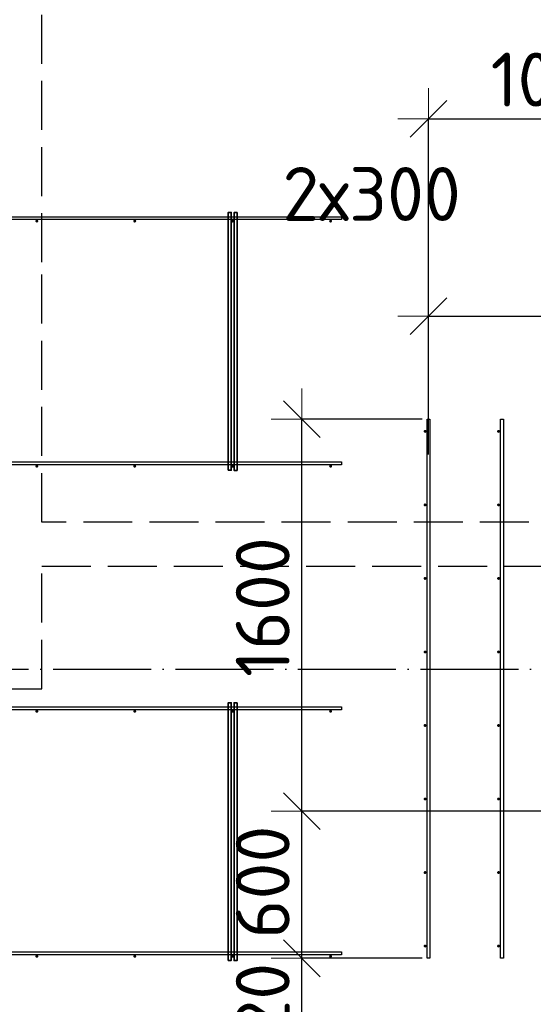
# Model space of a CAD drawing. Header units: millimetres. Extents: x 13527 to 139154, y -122592 to 61893.
# Tile 120 of 128: x 108070 to 110168, y 37032 to 41050. Entities that reach past the tile are written whole.
import ezdxf

# ---------------------------------------------------------------- set-up
doc = ezdxf.new("R2010")
doc.units = ezdxf.units.MM
doc.header["$PDMODE"] = 65
for name, pattern in [('______11', [500, 400, -50, 0, -50]), ('______2', [270, 200, -70]), ('______5', [1100, 800, -100, 100, -100])]:
    doc.linetypes.add(name, pattern=pattern)
for name, color, linetype, lineweight in [('Арм.стержн. Доп. арматура', 180, 'Continuous', 35), ('Размерная линия_ общее', 7, 'Continuous', 13), ('Стена_ общее', 7, 'Continuous', 35)]:
    doc.layers.add(name, color=color, linetype=linetype, lineweight=lineweight)
doc.layers.add('Арм.стержн. Фиксатор', color=7, linetype='Continuous', lineweight=35, true_color=0x501e0f)
doc.layers.add('Осевая линия_ общее', color=7, linetype='______5', lineweight=13, true_color=0xa0a0a0)
doc.styles.add('ISOCPEUR', font='ISOCPEUR')
doc.dimstyles.new('DIMSTYLE_3', dxfattribs={"dimtxt": 220, "dimasz": 250, "dimexe": 0, "dimexo": 0, "dimgap": 110, "dimtad": 2, "dimdec": 0, "dimrnd": 5, "dimzin": 12, "dimdsep": 46, "dimtxsty": 'ISOCPEUR', "dimblk1": 'ALL_ML_STRICH', "dimblk2": 'ALL_ML_STRICH', "dimsah": 1, "dimcen": 0, "dimclrd": 7, "dimclre": 256, "dimclrt": 7, "dimadec": 0, "dimazin": 0, "dimtfac": 1, "dimtdec": 0, "dimtix": 1, "dimtmove": 2, "dimatfit": 3, "dimfxl": 0, "dimtvp": 1.2, "dimtzin": 0, "dimlwd": 0, "dimlwe": -3, "dimarcsym": 0})
doc.dimstyles.new('DIMSTYLE_5', dxfattribs={"dimtxt": 220, "dimasz": 250, "dimexe": 0, "dimexo": 0, "dimgap": 110, "dimtad": 2, "dimdec": 0, "dimrnd": 5, "dimzin": 12, "dimdsep": 46, "dimtxsty": 'ISOCPEUR', "dimblk1": 'ALL_ML_STRICH', "dimblk2": 'ALL_ML_STRICH', "dimsah": 1, "dimcen": 0, "dimclrd": 7, "dimclre": 256, "dimclrt": 7, "dimadec": 0, "dimazin": 0, "dimtfac": 1, "dimtdec": 0, "dimtix": 1, "dimtmove": 2, "dimatfit": 3, "dimfxl": 0, "dimtzin": 0, "dimlwd": 0, "dimlwe": -3, "dimarcsym": 0})

# ---------------------------------------------------------------- blocks, each defined once
blk = doc.blocks.new('ALL_ML_STRICH')
at = {"color": 0, "linetype": 'ByBlock', "lineweight": -2}
for p, q in [((0, -0.5), (0, 0.5)), ((-0.3, -0.3), (0.3, 0.3)), ((-1, 0), (0.5, 0))]:
    blk.add_line(p, q, dxfattribs=at)
blk = doc.blocks.new('*D489')
at = {"layer": 'DEFPOINTS', "color": 7, "linetype": 'Continuous', "lineweight": 13, "transparency": 33554687}
for p in [(109734, 37220), (109222.7, 36700), (109524, 36700)]:
    blk.add_point(p, dxfattribs=at)
at = {"layer": 'Размерная линия_ общее', "color": 253, "linetype": 'Continuous', "lineweight": -2, "true_color": 0xa0a0a0, "transparency": 33554687}
for p, q in [((109714, 37220), (109222.7, 37220)), ((109504, 36700), (109222.7, 36700))]:
    blk.add_line(p, q, dxfattribs=at)
at = {"layer": 'Размерная линия_ общее', "color": 7, "linetype": 'Continuous', "lineweight": -2, "transparency": 33554687}
blk.add_line((109222.7, 36700), (109222.7, 37220), dxfattribs=at)
at = {"layer": 'Размерная линия_ общее', "color": 7, "linetype": 'Continuous', "lineweight": 13, "transparency": 33554687, "xscale": 250, "yscale": 250, "zscale": 250}
for p, rotation in [((109222.7, 37220), 90), ((109222.7, 36700), 270)]:
    blk.add_blockref('ALL_ML_STRICH', p, dxfattribs=dict(at, rotation=rotation))
at = {"layer": 'Размерная линия_ общее', "color": 7, "linetype": 'Continuous', "lineweight": 13, "transparency": 33554687, "insert": (109062.7, 36971), "char_height": 220, "width": 660, "attachment_point": 5, "rotation": 90, "style": 'ISOCPEUR'}
blk.add_mtext('\\A1;{520}', dxfattribs=at)
blk = doc.blocks.new('*D490')
at = {"layer": 'DEFPOINTS', "color": 7, "linetype": 'Continuous', "lineweight": 13, "transparency": 33554687}
for p in [(111234, 37820), (109222.7, 37220), (109734, 37220)]:
    blk.add_point(p, dxfattribs=at)
at = {"layer": 'Размерная линия_ общее', "color": 253, "linetype": 'Continuous', "lineweight": -2, "true_color": 0xa0a0a0, "transparency": 33554687}
for p, q in [((111214, 37820), (109222.7, 37820)), ((109714, 37220), (109222.7, 37220))]:
    blk.add_line(p, q, dxfattribs=at)
at = {"layer": 'Размерная линия_ общее', "color": 7, "linetype": 'Continuous', "lineweight": -2, "transparency": 33554687}
blk.add_line((109222.7, 37220), (109222.7, 37820), dxfattribs=at)
at = {"layer": 'Размерная линия_ общее', "color": 7, "linetype": 'Continuous', "lineweight": 13, "transparency": 33554687, "xscale": 250, "yscale": 250, "zscale": 250}
for p, rotation in [((109222.7, 37820), 90), ((109222.7, 37220), 270)]:
    blk.add_blockref('ALL_ML_STRICH', p, dxfattribs=dict(at, rotation=rotation))
at = {"layer": 'Размерная линия_ общее', "color": 7, "linetype": 'Continuous', "lineweight": 13, "transparency": 33554687, "insert": (109062.7, 37531), "char_height": 220, "width": 660, "attachment_point": 5, "rotation": 90, "style": 'ISOCPEUR'}
blk.add_mtext('\\A1;{600}', dxfattribs=at)
blk = doc.blocks.new('*D491')
at = {"layer": 'DEFPOINTS', "color": 7, "linetype": 'Continuous', "lineweight": 13, "transparency": 33554687}
for p in [(109734, 39420), (109222.7, 37820), (111234, 37820)]:
    blk.add_point(p, dxfattribs=at)
at = {"layer": 'Размерная линия_ общее', "color": 253, "linetype": 'Continuous', "lineweight": -2, "true_color": 0xa0a0a0, "transparency": 33554687}
for p, q in [((109714, 39420), (109222.7, 39420)), ((111214, 37820), (109222.7, 37820))]:
    blk.add_line(p, q, dxfattribs=at)
at = {"layer": 'Размерная линия_ общее', "color": 7, "linetype": 'Continuous', "lineweight": -2, "transparency": 33554687}
blk.add_line((109222.7, 37820), (109222.7, 39420), dxfattribs=at)
at = {"layer": 'Размерная линия_ общее', "color": 7, "linetype": 'Continuous', "lineweight": 13, "transparency": 33554687, "xscale": 250, "yscale": 250, "zscale": 250}
for p, rotation in [((109222.7, 39420), 90), ((109222.7, 37820), 270)]:
    blk.add_blockref('ALL_ML_STRICH', p, dxfattribs=dict(at, rotation=rotation))
at = {"layer": 'Размерная линия_ общее', "color": 7, "linetype": 'Continuous', "lineweight": 13, "transparency": 33554687, "insert": (109062.7, 38653), "char_height": 220, "width": 880, "attachment_point": 5, "rotation": 90, "style": 'ISOCPEUR'}
blk.add_mtext('\\A1;{1600}', dxfattribs=at)
blk = doc.blocks.new('*D495')
at = {"layer": 'DEFPOINTS', "color": 7, "linetype": 'Continuous', "lineweight": 13, "transparency": 33554687}
for p in [(109740, 39840.1), (110340, 39310.4), (109740, 39256.2)]:
    blk.add_point(p, dxfattribs=at)
at = {"layer": 'Размерная линия_ общее', "color": 253, "linetype": 'Continuous', "lineweight": -2, "true_color": 0xa0a0a0, "transparency": 33554687}
for p, q in [((109740, 39276.2), (109740, 39840.1)), ((110340, 39330.4), (110340, 39840.1))]:
    blk.add_line(p, q, dxfattribs=at)
at = {"layer": 'Размерная линия_ общее', "color": 7, "linetype": 'Continuous', "lineweight": -2, "transparency": 33554687}
blk.add_line((109740, 39840.1), (110340, 39840.1), dxfattribs=at)
at = {"layer": 'Размерная линия_ общее', "color": 7, "linetype": 'Continuous', "lineweight": 13, "transparency": 33554687, "xscale": 250, "yscale": 250, "zscale": 250, "rotation": 180}
blk.add_blockref('ALL_ML_STRICH', (109740, 39840.1), dxfattribs=at)
at = {"layer": 'Размерная линия_ общее', "color": 7, "linetype": 'Continuous', "lineweight": 13, "transparency": 33554687, "xscale": 250, "yscale": 250, "zscale": 250}
blk.add_blockref('ALL_ML_STRICH', (110340, 39840.1), dxfattribs=at)
at = {"layer": 'Размерная линия_ общее', "color": 7, "linetype": 'Continuous', "lineweight": 13, "transparency": 33554687, "insert": (109142.9, 40448.6), "char_height": 220, "width": 11, "attachment_point": 1, "line_spacing_factor": 0.60241, "style": 'ISOCPEUR'}
blk.add_mtext('2х300', dxfattribs=at)
blk = doc.blocks.new('*D501')
at = {"layer": 'DEFPOINTS', "color": 7, "linetype": 'Continuous', "lineweight": 13, "transparency": 33554687}
for p in [(109740, 40645.4), (110780, 40649.5), (109740, 39276.2)]:
    blk.add_point(p, dxfattribs=at)
at = {"layer": 'Размерная линия_ общее', "color": 253, "linetype": 'Continuous', "lineweight": -2, "true_color": 0xa0a0a0, "transparency": 33554687}
for p, q in [((109740, 39296.2), (109740, 40645.4)), ((110780, 40645.4), (110780, 40645.4))]:
    blk.add_line(p, q, dxfattribs=at)
at = {"layer": 'Размерная линия_ общее', "color": 7, "linetype": 'Continuous', "lineweight": -2, "transparency": 33554687}
blk.add_line((109740, 40645.4), (110780, 40645.4), dxfattribs=at)
at = {"layer": 'Размерная линия_ общее', "color": 7, "linetype": 'Continuous', "lineweight": 13, "transparency": 33554687, "xscale": 250, "yscale": 250, "zscale": 250, "rotation": 180}
blk.add_blockref('ALL_ML_STRICH', (109740, 40645.4), dxfattribs=at)
at = {"layer": 'Размерная линия_ общее', "color": 7, "linetype": 'Continuous', "lineweight": 13, "transparency": 33554687, "xscale": 250, "yscale": 250, "zscale": 250}
blk.add_blockref('ALL_ML_STRICH', (110780, 40645.4), dxfattribs=at)
at = {"layer": 'Размерная линия_ общее', "color": 7, "linetype": 'Continuous', "lineweight": 13, "transparency": 33554687, "insert": (110282, 40805.4), "char_height": 220, "width": 880, "attachment_point": 5, "style": 'ISOCPEUR'}
blk.add_mtext('\\A1;{1040}', dxfattribs=at)
blk = doc.blocks.new('СЛОЖНЫЙ_ОБЪЕКТ_6')
at = {"layer": 'Стена_ общее', "color": 9, "linetype": '______2', "lineweight": -3, "true_color": 0xc7c7c7, "transparency": 33554687}
for p, q in [((108160, 40060), (108160, 42900)), ((108160, 39000), (108160, 40060)), ((110690, 39000), (108160, 39000)), ((108160, 38320), (108160, 38820)), ((108160, 38820), (110690, 38820)), ((107980, 38320), (108160, 38320))]:
    blk.add_line(p, q, dxfattribs=at)

msp = doc.modelspace()

# ---------------------------------------------------------------- hatches: boundary and pattern name
at = {"layer": 'Арм.стержн. Доп. арматура', "linetype": 'Continuous', "lineweight": 35, "transparency": 33554687}
for points in [[(109732, 39370), (109731.5, 39372.3), (109730.2, 39374.2), (109728.3, 39375.5), (109726, 39376), (109723.7, 39375.5), (109721.8, 39374.2), (109720.5, 39372.3), (109720, 39370), (109720.5, 39367.7), (109721.8, 39365.8), (109723.7, 39364.5), (109726, 39364), (109728.3, 39364.5), (109730.2, 39365.8), (109731.5, 39367.7)], [(110032, 39370), (110031.5, 39372.3), (110030.2, 39374.2), (110028.3, 39375.5), (110026, 39376), (110023.7, 39375.5), (110021.8, 39374.2), (110020.5, 39372.3), (110020, 39370), (110020.5, 39367.7), (110021.8, 39365.8), (110023.7, 39364.5), (110026, 39364), (110028.3, 39364.5), (110030.2, 39365.8), (110031.5, 39367.7)], [(109732, 39070), (109731.5, 39072.3), (109730.2, 39074.2), (109728.3, 39075.5), (109726, 39076), (109723.7, 39075.5), (109721.8, 39074.2), (109720.5, 39072.3), (109720, 39070), (109720.5, 39067.7), (109721.8, 39065.8), (109723.7, 39064.5), (109726, 39064), (109728.3, 39064.5), (109730.2, 39065.8), (109731.5, 39067.7)], [(110032, 39070), (110031.5, 39072.3), (110030.2, 39074.2), (110028.3, 39075.5), (110026, 39076), (110023.7, 39075.5), (110021.8, 39074.2), (110020.5, 39072.3), (110020, 39070), (110020.5, 39067.7), (110021.8, 39065.8), (110023.7, 39064.5), (110026, 39064), (110028.3, 39064.5), (110030.2, 39065.8), (110031.5, 39067.7)], [(109732, 38770), (109731.5, 38772.3), (109730.2, 38774.2), (109728.3, 38775.5), (109726, 38776), (109723.7, 38775.5), (109721.8, 38774.2), (109720.5, 38772.3), (109720, 38770), (109720.5, 38767.7), (109721.8, 38765.8), (109723.7, 38764.5), (109726, 38764), (109728.3, 38764.5), (109730.2, 38765.8), (109731.5, 38767.7)], [(110032, 38770), (110031.5, 38772.3), (110030.2, 38774.2), (110028.3, 38775.5), (110026, 38776), (110023.7, 38775.5), (110021.8, 38774.2), (110020.5, 38772.3), (110020, 38770), (110020.5, 38767.7), (110021.8, 38765.8), (110023.7, 38764.5), (110026, 38764), (110028.3, 38764.5), (110030.2, 38765.8), (110031.5, 38767.7)], [(109732, 38470), (109731.5, 38472.3), (109730.2, 38474.2), (109728.3, 38475.5), (109726, 38476), (109723.7, 38475.5), (109721.8, 38474.2), (109720.5, 38472.3), (109720, 38470), (109720.5, 38467.7), (109721.8, 38465.8), (109723.7, 38464.5), (109726, 38464), (109728.3, 38464.5), (109730.2, 38465.8), (109731.5, 38467.7)], [(110032, 38470), (110031.5, 38472.3), (110030.2, 38474.2), (110028.3, 38475.5), (110026, 38476), (110023.7, 38475.5), (110021.8, 38474.2), (110020.5, 38472.3), (110020, 38470), (110020.5, 38467.7), (110021.8, 38465.8), (110023.7, 38464.5), (110026, 38464), (110028.3, 38464.5), (110030.2, 38465.8), (110031.5, 38467.7)], [(109732, 38170), (109731.5, 38172.3), (109730.2, 38174.2), (109728.3, 38175.5), (109726, 38176), (109723.7, 38175.5), (109721.8, 38174.2), (109720.5, 38172.3), (109720, 38170), (109720.5, 38167.7), (109721.8, 38165.8), (109723.7, 38164.5), (109726, 38164), (109728.3, 38164.5), (109730.2, 38165.8), (109731.5, 38167.7)], [(110032, 38170), (110031.5, 38172.3), (110030.2, 38174.2), (110028.3, 38175.5), (110026, 38176), (110023.7, 38175.5), (110021.8, 38174.2), (110020.5, 38172.3), (110020, 38170), (110020.5, 38167.7), (110021.8, 38165.8), (110023.7, 38164.5), (110026, 38164), (110028.3, 38164.5), (110030.2, 38165.8), (110031.5, 38167.7)], [(109732, 37870), (109731.5, 37872.3), (109730.2, 37874.2), (109728.3, 37875.5), (109726, 37876), (109723.7, 37875.5), (109721.8, 37874.2), (109720.5, 37872.3), (109720, 37870), (109720.5, 37867.7), (109721.8, 37865.8), (109723.7, 37864.5), (109726, 37864), (109728.3, 37864.5), (109730.2, 37865.8), (109731.5, 37867.7)], [(110032, 37870), (110031.5, 37872.3), (110030.2, 37874.2), (110028.3, 37875.5), (110026, 37876), (110023.7, 37875.5), (110021.8, 37874.2), (110020.5, 37872.3), (110020, 37870), (110020.5, 37867.7), (110021.8, 37865.8), (110023.7, 37864.5), (110026, 37864), (110028.3, 37864.5), (110030.2, 37865.8), (110031.5, 37867.7)], [(109732, 37570), (109731.5, 37572.3), (109730.2, 37574.2), (109728.3, 37575.5), (109726, 37576), (109723.7, 37575.5), (109721.8, 37574.2), (109720.5, 37572.3), (109720, 37570), (109720.5, 37567.7), (109721.8, 37565.8), (109723.7, 37564.5), (109726, 37564), (109728.3, 37564.5), (109730.2, 37565.8), (109731.5, 37567.7)], [(110032, 37570), (110031.5, 37572.3), (110030.2, 37574.2), (110028.3, 37575.5), (110026, 37576), (110023.7, 37575.5), (110021.8, 37574.2), (110020.5, 37572.3), (110020, 37570), (110020.5, 37567.7), (110021.8, 37565.8), (110023.7, 37564.5), (110026, 37564), (110028.3, 37564.5), (110030.2, 37565.8), (110031.5, 37567.7)], [(109732, 37270), (109731.5, 37272.3), (109730.2, 37274.2), (109728.3, 37275.5), (109726, 37276), (109723.7, 37275.5), (109721.8, 37274.2), (109720.5, 37272.3), (109720, 37270), (109720.5, 37267.7), (109721.8, 37265.8), (109723.7, 37264.5), (109726, 37264), (109728.3, 37264.5), (109730.2, 37265.8), (109731.5, 37267.7)], [(110032, 37270), (110031.5, 37272.3), (110030.2, 37274.2), (110028.3, 37275.5), (110026, 37276), (110023.7, 37275.5), (110021.8, 37274.2), (110020.5, 37272.3), (110020, 37270), (110020.5, 37267.7), (110021.8, 37265.8), (110023.7, 37264.5), (110026, 37264), (110028.3, 37264.5), (110030.2, 37265.8), (110031.5, 37267.7)]]:
    msp.add_hatch(color=34, dxfattribs=at).paths.add_polyline_path(points)
at = {"layer": 'Арм.стержн. Фиксатор', "linetype": 'Continuous', "lineweight": 35, "transparency": 33554687}
for points in [[(108146, 40228), (108145.5, 40230.3), (108144.2, 40232.2), (108142.3, 40233.5), (108140, 40234), (108137.7, 40233.5), (108135.8, 40232.2), (108134.5, 40230.3), (108134, 40228), (108134.5, 40225.7), (108135.8, 40223.8), (108137.7, 40222.5), (108140, 40222), (108142.3, 40222.5), (108144.2, 40223.8), (108145.5, 40225.7)], [(108546, 40228), (108545.5, 40230.3), (108544.2, 40232.2), (108542.3, 40233.5), (108540, 40234), (108537.7, 40233.5), (108535.8, 40232.2), (108534.5, 40230.3), (108534, 40228), (108534.5, 40225.7), (108535.8, 40223.8), (108537.7, 40222.5), (108540, 40222), (108542.3, 40222.5), (108544.2, 40223.8), (108545.5, 40225.7)], [(108946, 40228), (108945.5, 40230.3), (108944.2, 40232.2), (108942.3, 40233.5), (108940, 40234), (108937.7, 40233.5), (108935.8, 40232.2), (108934.5, 40230.3), (108934, 40228), (108934.5, 40225.7), (108935.8, 40223.8), (108937.7, 40222.5), (108940, 40222), (108942.3, 40222.5), (108944.2, 40223.8), (108945.5, 40225.7)], [(109346, 40228), (109345.5, 40230.3), (109344.2, 40232.2), (109342.3, 40233.5), (109340, 40234), (109337.7, 40233.5), (109335.8, 40232.2), (109334.5, 40230.3), (109334, 40228), (109334.5, 40225.7), (109335.8, 40223.8), (109337.7, 40222.5), (109340, 40222), (109342.3, 40222.5), (109344.2, 40223.8), (109345.5, 40225.7)], [(108146, 39228), (108145.5, 39230.3), (108144.2, 39232.2), (108142.3, 39233.5), (108140, 39234), (108137.7, 39233.5), (108135.8, 39232.2), (108134.5, 39230.3), (108134, 39228), (108134.5, 39225.7), (108135.8, 39223.8), (108137.7, 39222.5), (108140, 39222), (108142.3, 39222.5), (108144.2, 39223.8), (108145.5, 39225.7)], [(108546, 39228), (108545.5, 39230.3), (108544.2, 39232.2), (108542.3, 39233.5), (108540, 39234), (108537.7, 39233.5), (108535.8, 39232.2), (108534.5, 39230.3), (108534, 39228), (108534.5, 39225.7), (108535.8, 39223.8), (108537.7, 39222.5), (108540, 39222), (108542.3, 39222.5), (108544.2, 39223.8), (108545.5, 39225.7)], [(108946, 39228), (108945.5, 39230.3), (108944.2, 39232.2), (108942.3, 39233.5), (108940, 39234), (108937.7, 39233.5), (108935.8, 39232.2), (108934.5, 39230.3), (108934, 39228), (108934.5, 39225.7), (108935.8, 39223.8), (108937.7, 39222.5), (108940, 39222), (108942.3, 39222.5), (108944.2, 39223.8), (108945.5, 39225.7)], [(109346, 39228), (109345.5, 39230.3), (109344.2, 39232.2), (109342.3, 39233.5), (109340, 39234), (109337.7, 39233.5), (109335.8, 39232.2), (109334.5, 39230.3), (109334, 39228), (109334.5, 39225.7), (109335.8, 39223.8), (109337.7, 39222.5), (109340, 39222), (109342.3, 39222.5), (109344.2, 39223.8), (109345.5, 39225.7)], [(108146, 38228), (108145.5, 38230.3), (108144.2, 38232.2), (108142.3, 38233.5), (108140, 38234), (108137.7, 38233.5), (108135.8, 38232.2), (108134.5, 38230.3), (108134, 38228), (108134.5, 38225.7), (108135.8, 38223.8), (108137.7, 38222.5), (108140, 38222), (108142.3, 38222.5), (108144.2, 38223.8), (108145.5, 38225.7)], [(108546, 38228), (108545.5, 38230.3), (108544.2, 38232.2), (108542.3, 38233.5), (108540, 38234), (108537.7, 38233.5), (108535.8, 38232.2), (108534.5, 38230.3), (108534, 38228), (108534.5, 38225.7), (108535.8, 38223.8), (108537.7, 38222.5), (108540, 38222), (108542.3, 38222.5), (108544.2, 38223.8), (108545.5, 38225.7)], [(108946, 38228), (108945.5, 38230.3), (108944.2, 38232.2), (108942.3, 38233.5), (108940, 38234), (108937.7, 38233.5), (108935.8, 38232.2), (108934.5, 38230.3), (108934, 38228), (108934.5, 38225.7), (108935.8, 38223.8), (108937.7, 38222.5), (108940, 38222), (108942.3, 38222.5), (108944.2, 38223.8), (108945.5, 38225.7)], [(109346, 38228), (109345.5, 38230.3), (109344.2, 38232.2), (109342.3, 38233.5), (109340, 38234), (109337.7, 38233.5), (109335.8, 38232.2), (109334.5, 38230.3), (109334, 38228), (109334.5, 38225.7), (109335.8, 38223.8), (109337.7, 38222.5), (109340, 38222), (109342.3, 38222.5), (109344.2, 38223.8), (109345.5, 38225.7)], [(108146, 37228), (108145.5, 37230.3), (108144.2, 37232.2), (108142.3, 37233.5), (108140, 37234), (108137.7, 37233.5), (108135.8, 37232.2), (108134.5, 37230.3), (108134, 37228), (108134.5, 37225.7), (108135.8, 37223.8), (108137.7, 37222.5), (108140, 37222), (108142.3, 37222.5), (108144.2, 37223.8), (108145.5, 37225.7)], [(108546, 37228), (108545.5, 37230.3), (108544.2, 37232.2), (108542.3, 37233.5), (108540, 37234), (108537.7, 37233.5), (108535.8, 37232.2), (108534.5, 37230.3), (108534, 37228), (108534.5, 37225.7), (108535.8, 37223.8), (108537.7, 37222.5), (108540, 37222), (108542.3, 37222.5), (108544.2, 37223.8), (108545.5, 37225.7)], [(108946, 37228), (108945.5, 37230.3), (108944.2, 37232.2), (108942.3, 37233.5), (108940, 37234), (108937.7, 37233.5), (108935.8, 37232.2), (108934.5, 37230.3), (108934, 37228), (108934.5, 37225.7), (108935.8, 37223.8), (108937.7, 37222.5), (108940, 37222), (108942.3, 37222.5), (108944.2, 37223.8), (108945.5, 37225.7)], [(109346, 37228), (109345.5, 37230.3), (109344.2, 37232.2), (109342.3, 37233.5), (109340, 37234), (109337.7, 37233.5), (109335.8, 37232.2), (109334.5, 37230.3), (109334, 37228), (109334.5, 37225.7), (109335.8, 37223.8), (109337.7, 37222.5), (109340, 37222), (109342.3, 37222.5), (109344.2, 37223.8), (109345.5, 37225.7)]]:
    msp.add_hatch(color=34, dxfattribs=at).paths.add_polyline_path(points)

# ---------------------------------------------------------------- linework, layer by layer
at = {"layer": 'Арм.стержн. Доп. арматура', "color": 34, "linetype": 'Continuous', "lineweight": 25, "transparency": 33554687}
for points in [[(109746, 39420), (109746, 37220), (109734, 37220), (109734, 39420), (109746, 39420)], [(109746, 39420), (109746, 37220), (109734, 37220), (109734, 39420), (109746, 39420)], [(110046, 39420), (110046, 37220), (110034, 37220), (110034, 39420), (110046, 39420)], [(110046, 39420), (110046, 37220), (110034, 37220), (110034, 39420), (110046, 39420)]]:
    msp.add_lwpolyline(points, dxfattribs=at)
at = {"layer": 'Арм.стержн. Фиксатор', "color": 34, "linetype": 'Continuous', "lineweight": 35, "transparency": 33554687}
for points in [[(108922, 39211.1), (108922, 40263.1), (108934, 40263.1), (108934, 39211.1), (108922, 39211.1)], [(108958, 40262.9), (108958, 39210.8), (108946, 39210.8), (108946, 40262.9), (108958, 40262.9)], [(108922, 37211.1), (108922, 38263.1), (108934, 38263.1), (108934, 37211.1), (108922, 37211.1)], [(108958, 38262.9), (108958, 37210.8), (108946, 37210.8), (108946, 38262.9), (108958, 38262.9)]]:
    msp.add_lwpolyline(points, dxfattribs=at)
at = {"layer": 'Арм.стержн. Фиксатор', "color": 34, "linetype": 'Continuous', "lineweight": 25, "transparency": 33554687}
for points in [[(104287.9, 40246), (109383.9, 40246), (109383.9, 40234), (104287.9, 40234), (104287.9, 40246)], [(104287.9, 40246), (109383.9, 40246), (109383.9, 40234), (104287.9, 40234), (104287.9, 40246)], [(104287.9, 39246), (109383.9, 39246), (109383.9, 39234), (104287.9, 39234), (104287.9, 39246)], [(104287.9, 39246), (109383.9, 39246), (109383.9, 39234), (104287.9, 39234), (104287.9, 39246)], [(107806.4, 38246), (109383.9, 38246), (109383.9, 38234), (107806.4, 38234), (107806.4, 38246)], [(107806.4, 38246), (109383.9, 38246), (109383.9, 38234), (107806.4, 38234), (107806.4, 38246)], [(107806.4, 37246), (109383.9, 37246), (109383.9, 37234), (107806.4, 37234), (107806.4, 37246)], [(107806.4, 37246), (109383.9, 37246), (109383.9, 37234), (107806.4, 37234), (107806.4, 37246)]]:
    msp.add_lwpolyline(points, dxfattribs=at)
at = {"layer": 'Осевая линия_ общее', "color": 253, "linetype": '______11', "lineweight": -3, "true_color": 0xa0a0a0, "transparency": 33554687}
msp.add_line((75200, 38400), (119325.4, 38400), dxfattribs=at)

# ---------------------------------------------------------------- block references
at = {"layer": 'Стена_ общее', "color": 9, "linetype": '______2', "lineweight": -3, "true_color": 0xc7c7c7, "transparency": 33554687}
msp.add_blockref('СЛОЖНЫЙ_ОБЪЕКТ_6', (0, 0), dxfattribs=at)

# ---------------------------------------------------------------- dimensions: what is measured, and where the dimension line sits
at = {"layer": 'Размерная линия_ общее', "color": 7, "linetype": 'Continuous', "lineweight": 13, "transparency": 33554687}
dim = msp.add_linear_dim(base=(110780, 40645.4), p1=(109740, 39296.2), p2=(110780, 40645.4), dimstyle='DIMSTYLE_5', override={"dimpost": '<>', "dimclrd": 7, "dimclre": 253, "dimclrt": 7, "dimlwd": 0, "dimlwe": 65533}, dxfattribs=at)
dim.commit()
dim.dimension.update_dxf_attribs({"geometry": '*D501', "text_midpoint": (110282, 40805.4), "dimtype": 160})
dim = msp.add_linear_dim(base=(110340, 39840.1), p1=(109740, 39276.2), p2=(110340, 39330.4), text='2х300', dimstyle='DIMSTYLE_3', override={"dimpost": '<>', "dimclrd": 7, "dimclre": 253, "dimclrt": 7, "dimlwd": 0, "dimlwe": 65533}, dxfattribs=at)
dim.commit()
dim.dimension.update_dxf_attribs({"geometry": '*D495', "text_midpoint": (110040, 40214.1), "dimtype": 160})
for base, p1, p2, dimstyle, picture, middle in [((109222.7, 39420), (111214, 37820), (109714, 39420), 'DIMSTYLE_5', '*D491', (109062.7, 38653)), ((109222.7, 37820), (109714, 37220), (111214, 37820), 'DIMSTYLE_3', '*D490', (109062.7, 37531)), ((109222.7, 37220), (109504, 36700), (109714, 37220), 'DIMSTYLE_3', '*D489', (109062.7, 36971))]:
    dim = msp.add_linear_dim(base=base, p1=p1, p2=p2, angle=90, dimstyle=dimstyle, override={"dimpost": '<>', "dimclrd": 7, "dimclre": 253, "dimclrt": 7, "dimlwd": 0, "dimlwe": 65533}, dxfattribs=at)
    dim.commit()
    dim.dimension.update_dxf_attribs({"geometry": picture, "text_midpoint": middle, "dimtype": 160})

doc.saveas('drawing.dxf')
